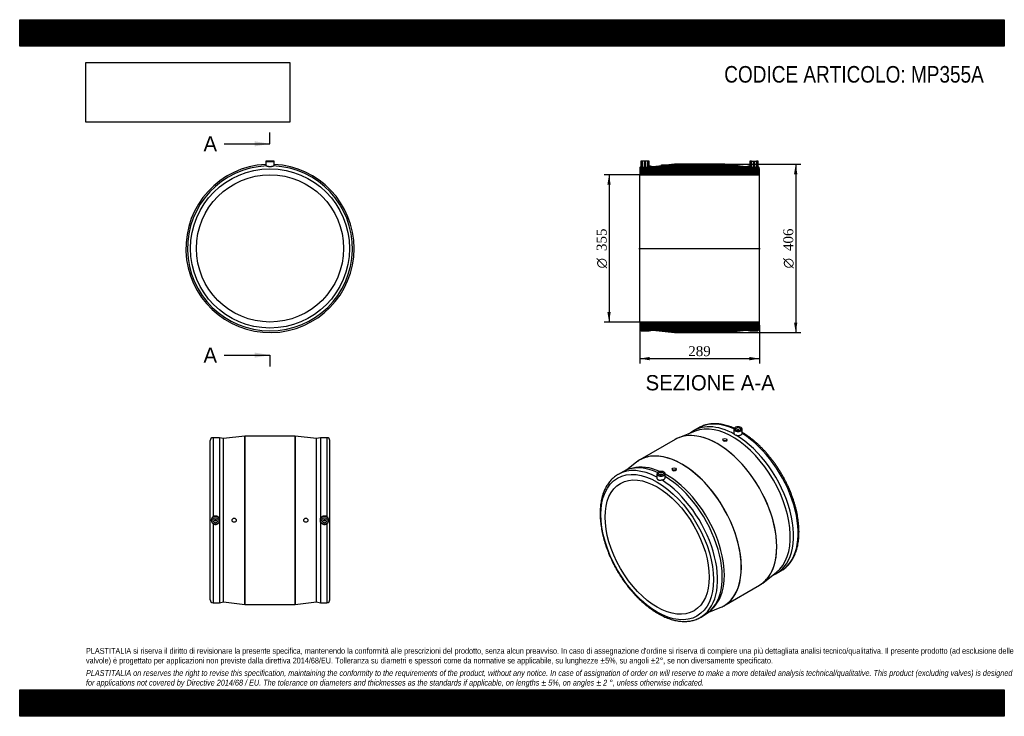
# Model space of a CAD drawing. Header units: millimetres. Extents: x 0 to 2376, y 0 to 1680.
import ezdxf
from ezdxf.enums import TextEntityAlignment as Align
from ezdxf.lldxf.tags import DXFTag

# ---------------------------------------------------------------- set-up
doc = ezdxf.new("R2010")
doc.units = ezdxf.units.MM
doc.header["$LTSCALE"] = 8
for name, color, linetype in [('Default', 7, 'Continuous'), ('DV4_Default', 7, 'Continuous'), ('MP355A', 7, 'Continuous')]:
    doc.layers.add(name, color=color, linetype=linetype)
doc.styles.add('SEACAD_Solid_Edge_ANSI', font='seans.ttf')
doc.styles.add('SEACAD_Solid_Edge_ANSI1_Symbols', font='semeca1.ttf')
doc.styles.add('SEACAD_Times_New_Roman', font='times.ttf')
tags = doc.linetypes.add('CENTER2', pattern=[28.575, 19.05, -3.175, 3.175, -3.175]).pattern_tags.tags
tags[10:11] = [DXFTag(74, 4), DXFTag(75, 0), DXFTag(340, '0'), DXFTag(46, 0.0), DXFTag(50, 0.0), DXFTag(44, 0.0), DXFTag(45, 0.0)]
tags[8:9] = [DXFTag(74, 4), DXFTag(75, 0), DXFTag(340, '0'), DXFTag(46, 0.0), DXFTag(50, 0.0), DXFTag(44, 0.0), DXFTag(45, 0.0)]
tags[6:7] = [DXFTag(74, 4), DXFTag(75, 0), DXFTag(340, '0'), DXFTag(46, 0.0), DXFTag(50, 0.0), DXFTag(44, 0.0), DXFTag(45, 0.0)]
tags[4:5] = [DXFTag(74, 4), DXFTag(75, 0), DXFTag(340, '0'), DXFTag(46, 0.0), DXFTag(50, 0.0), DXFTag(44, 0.0), DXFTag(45, 0.0)]
doc.dimstyles.new('ANSImm', dxfattribs={"dimtxt": 24, "dimasz": 24, "dimexe": 12, "dimexo": 0, "dimgap": 6, "dimtad": 1, "dimdsep": 46, "dimtxsty": 'SEACAD_Times_New_Roman', "dimblk1": '_SE_FILLED', "dimblk2": '_SE_FILLED', "dimsah": 1, "dimcen": 12, "dimazin": 0, "dimtfac": 0.85, "dimtdec": 3, "dimtofl": 0, "dimtmove": 0, "dimatfit": 3, "dimfxl": 1, "dimarcsym": 0})
picture_1 = doc.add_image_def('image1.jpg', size_in_pixel=(4302, 1260))

# ---------------------------------------------------------------- blocks, each defined once
blk = doc.blocks.new('SE')
at = {"layer": 'MP355A', "color": 7, "linetype": 'Continuous'}
for p, q in [((594, 1338.4), (593.8, 1327.1)), ((594, 1338.4), (614, 1338.4)), ((613.5, 1338.9), (594.5, 1338.9)), ((614.2, 1327.1), (614, 1338.4))]:
    blk.add_line(p, q, dxfattribs=at)
for radius in [192, 177.5]:
    blk.add_circle((604, 1128.4), radius, dxfattribs=at)
for centre, radius, start, end in [((604, 1128.4), 203, 92.862, 0), ((604, 1128.4), 203, 92.8618, 0), ((594.5, 1338.4), 0.5, 90, 179), ((613.5, 1338.4), 0.5, 1, 90), ((604, 1128.4), 203, 0, 87.138), ((604, 1128.4), 203, 0, 87.1382), ((604, 1128.4), 199, 92.3769, 87.6231)]:
    blk.add_arc(centre, radius, start, end, dxfattribs=at)
blk.add_open_spline([(595.7, 1327.2), (596.2, 1327.2), (596.8, 1327.1), (597.7, 1327), (598, 1326.9), (598.7, 1326.8), (599, 1326.7), (599.7, 1326.5), (600.1, 1326.4), (600.8, 1326.3), (601.2, 1326.2), (602, 1326.1), (602.4, 1326), (603.2, 1326), (603.6, 1326), (604.8, 1326), (605.6, 1326), (606.8, 1326.2), (607.1, 1326.3), (607.9, 1326.4), (608.3, 1326.5), (609, 1326.7), (609.3, 1326.8), (610, 1326.9), (610.3, 1327), (610.9, 1327.1), (611.2, 1327.1), (611.7, 1327.2), (612, 1327.2), (612.2, 1327.2)], degree=3, knots=[0, 0, 0, 0, 0.125, 0.125, 0.1875, 0.1875, 0.25, 0.25, 0.3125, 0.3125, 0.375, 0.375, 0.4375, 0.4375, 0.5, 0.5, 0.625, 0.625, 0.6875, 0.6875, 0.75, 0.75, 0.8125, 0.8125, 0.875, 0.875, 0.9375, 0.9375, 1, 1, 1, 1], dxfattribs=at)
blk = doc.blocks.new('SE1')
at = {"layer": 'MP355A', "color": 7, "linetype": 'Continuous'}
for p, q in [((1638.3, 695.6), (1627, 689)), ((1723.6, 692.3), (1723.4, 683.2)), ((1731.6, 690), (1731.6, 689.4)), ((1735.6, 689.4), (1735.6, 690)), ((1743.8, 683.1), (1743.6, 692.3)), ((1581.9, 667.6), (1496.4, 618.2)), ((1630, 687.7), (1590.6, 671.8)), ((1696.8, 666.9), (1696.8, 666)), ((1706.8, 665.4), (1706.8, 666.9)), ((1488.4, 612.8), (1464.9, 594.4)), ((1479.3, 598.6), (1472.1, 596.7)), ((1574.4, 596.3), (1574.4, 594.7)), ((1584.4, 595.4), (1584.4, 596.3)), ((1455.2, 589.8), (1443.9, 583.3)), ((1537.6, 585), (1537.4, 575.7)), ((1545.6, 582.7), (1545.6, 582)), ((1549.6, 582), (1549.6, 582.7)), ((1557.8, 575.9), (1557.6, 585)), ((1792.9, 321.4), (1826.4, 347.6)), ((1826, 344.4), (1837.3, 350.9)), ((1699.4, 266.6), (1784.9, 316)), ((1663, 251.3), (1690.7, 262.4)), ((1668.6, 256.3), (1673.8, 261.6)), ((1642.9, 238.6), (1654.2, 245.2))]:
    blk.add_line(p, q, dxfattribs=at)
blk.add_arc((1730.6, 686.2), 8.27, 228.5282, 251.4718, dxfattribs=at)
for centre, major_axis, start_param, end_param in [((1726.5, 516.7), (99.5, -172.3), 2.366318, 3.234885), ((1720.2, 513), (98.5, -170.6), 0.08168, 3.059913), ((1737.8, 523.2), (99.5, -172.3), 2.456944, 3.141593), ((1733.6, 692.3), (10, 0), 3.12925, 6.283185), ((1733.6, 692.7), (-9.51, 0), 2.669283, 6.283185), ((1733.6, 692.7), (-9.51, 0), 0, 0.785398), ((1733.6, 692.7), (-9.51, 0), 0.785398, 2.669283), ((1733.6, 690), (-2, 0), 2.451776, 6.283185), ((1733.6, 690), (-2, 0), 0, 0.689817), ((1733.6, 692.3), (10, 0), 0, 0.785398), ((1683.4, 491.8), (101.5, -175.8), 2.831737, 3.141593), ((1683.4, 491.8), (-101.5, 175.8), 5.848119, 6.242912), ((1683.4, 491.8), (101.5, -175.8), 0.307818, 2.831737), ((1683.4, 491.8), (-101.5, 175.8), 3.574839, 5.848119), ((1726.5, 516.7), (99.5, -172.3), 6.189893, 8.629256), ((1737.8, 523.2), (99.5, -172.3), 0.040239, 2.314709), ((1597.8, 442.4), (101.5, -175.8), 2.946268, 3.223273), ((1597.9, 442.4), (-101.5, 175.8), 0, 0.041072), ((1597.9, 442.4), (-101.5, 175.8), 5.973489, 6.283185), ((1597.8, 442.4), (101.5, -175.8), 0.191044, 2.946268), ((1597.9, 442.4), (-101.5, 175.8), 3.449385, 5.973489), ((1543.4, 411), (99.5, -172.3), 2.39768, 3.141593), ((1554.7, 417.5), (99.5, -172.3), 2.466895, 3.141593), ((1561.1, 421.2), (98.5, -170.6), 2.474596, 2.983804), ((1579.4, 594.7), (-5, 0), 0.200044, 1.370752), ((1543.4, 411), (99.5, -172.3), 3.141593, 3.142987), ((1547.6, 584.9), (10, 0), 3.12925, 6.283185), ((1547.6, 585.3), (-9.51, 0), 2.669283, 6.283185), ((1547.6, 585.3), (-9.51, 0), 0, 0.785398), ((1547.6, 585.3), (-9.51, 0), 0.785398, 2.669283), ((1547.6, 582.7), (2, 0), 0, 3.83141), ((1547.6, 582.7), (2, 0), 5.593368, 6.283185), ((1547.6, 584.9), (10, 0), 0, 0.785398), ((1561.1, 421.2), (98.5, -170.6), 0.157789, 2.380644), ((1554.7, 417.5), (99.5, -172.3), 0, 2.33429), ((1543.4, 411), (99.5, -172.3), 0.040239, 2.314709), ((1683.4, 491.8), (-101.5, 175.8), 3.181867, 3.574839), ((1683.4, 491.8), (101.5, -175.8), 0, 0.307818), ((1737.8, 523.2), (99.5, -172.3), 0, 0.040239), ((1597.9, 442.4), (-101.5, 175.8), 3.100522, 3.449385), ((1597.8, 442.4), (101.5, -175.8), 6.201505, 6.283185), ((1597.8, 442.4), (101.5, -175.8), 0, 0.191044), ((1543.4, 411), (99.5, -172.3), 6.243018, 6.323424)]:
    blk.add_ellipse(centre, major_axis=major_axis, ratio=0.57735, start_param=start_param, end_param=end_param, dxfattribs=at)
for centre, major_axis in [((1733.6, 692.7), (-6, 0)), ((1701.8, 666.9), (-5, 0)), ((1538.4, 408.1), (96, -166.3)), ((1579.4, 596.3), (5, 0)), ((1538.4, 408.1), (88.8, -153.7)), ((1547.6, 585.3), (6, 0))]:
    blk.add_ellipse(centre, major_axis=major_axis, ratio=0.57735, dxfattribs=at)
for points, knots in [([(1724.5, 694.6), (1723, 695.3), (1719.4, 696.8), (1713.9, 698.9), (1707.9, 700.8), (1701.9, 702.4), (1696, 703.7), (1690.2, 704.7), (1684.4, 705.3), (1678.8, 705.5), (1673.3, 705.5), (1667.9, 705.1), (1662.6, 704.3), (1657.4, 703.3), (1652.5, 701.9), (1647.6, 700.1), (1643, 698.1), (1639.8, 696.5), (1638.3, 695.5), (1638.2, 695.5)], [0.1505444, 0.1505444, 0.1505444, 0.1505444, 0.1919948, 0.2464047, 0.3007835, 0.3551127, 0.4093706, 0.463533, 0.5175735, 0.5714659, 0.6251856, 0.6787127, 0.7320343, 0.7851472, 0.8380597, 0.8907925, 0.9433783, 0.9958598, 1, 1, 1, 1]), ([(1706.8, 665.3), (1706.8, 665), (1706.6, 664.6), (1705.8, 663.8), (1705.1, 663.4), (1703.2, 663.1), (1702.1, 663.1), (1700, 663.4), (1699, 663.7), (1697.5, 664.6), (1697, 665.1), (1696.8, 665.8), (1696.8, 665.9), (1696.8, 666)], [0.0390281, 0.0390281, 0.0390281, 0.0390281, 0.125, 0.125, 0.25, 0.25, 0.375, 0.375, 0.5, 0.5, 0.625, 0.625, 0.6535018, 0.6535018, 0.6535018, 0.6535018]), ([(1723.4, 683.2), (1723.4, 683), (1723.4, 682.9), (1723.5, 682.4), (1723.5, 682.2), (1723.7, 681.7), (1723.8, 681.5), (1724.2, 680.8), (1724.6, 680.4), (1725.1, 680)], [0.7002043, 0.7002043, 0.7002043, 0.7002043, 0.75, 0.75, 0.8125, 0.8125, 0.875, 0.875, 1, 1, 1, 1]), ([(1728, 678.4), (1728.7, 678.1), (1729.4, 677.8), (1730.6, 677.6), (1731, 677.5), (1731.9, 677.4), (1732.3, 677.3), (1733.1, 677.3), (1733.6, 677.3), (1734.4, 677.3), (1734.8, 677.3), (1736.1, 677.4), (1736.9, 677.5), (1738.1, 677.8), (1738.5, 677.9), (1739.2, 678.1), (1739.5, 678.3), (1740.2, 678.6), (1740.5, 678.7), (1741.1, 679.1), (1741.4, 679.3), (1741.9, 679.7), (1742.2, 679.9), (1742.6, 680.3), (1742.8, 680.5), (1743.3, 681.2), (1743.5, 681.7), (1743.7, 682.2)], [0, 0, 0, 0, 0.125, 0.125, 0.1875, 0.1875, 0.25, 0.25, 0.3125, 0.3125, 0.375, 0.375, 0.5, 0.5, 0.5625, 0.5625, 0.625, 0.625, 0.6875, 0.6875, 0.75, 0.75, 0.8125, 0.8125, 0.875, 0.875, 1, 1, 1, 1]), ([(1841.5, 353.5), (1841.9, 353.8), (1843.6, 354.9), (1846.8, 357.3), (1850.6, 360.7), (1854.2, 364.3), (1857.7, 368.2), (1860.9, 372.5), (1863.9, 377), (1866.6, 381.7), (1869.2, 386.7), (1871.4, 392), (1873.5, 397.5), (1875.3, 403.3), (1876.8, 409.2), (1878.1, 415.4), (1879.1, 421.8), (1879.9, 428.3), (1880.4, 435), (1880.6, 441.9), (1880.6, 449), (1880.3, 456.1), (1879.8, 463.4), (1879, 470.7), (1877.9, 478.2), (1876.6, 485.8), (1875.1, 493.4), (1873.2, 501), (1871.2, 508.7), (1868.9, 516.4), (1866.4, 524.2), (1863.6, 531.9), (1860.7, 539.6), (1857.5, 547.3), (1854.1, 554.9), (1850.4, 562.5), (1846.6, 570), (1842.6, 577.4), (1838.4, 584.8), (1834, 592), (1829.5, 599.1), (1824.8, 606), (1819.9, 612.9), (1814.9, 619.5), (1809.8, 626), (1804.5, 632.3), (1799.1, 638.4), (1793.6, 644.3), (1788, 650), (1782.3, 655.5), (1776.5, 660.7), (1770.6, 665.7), (1764.7, 670.4), (1758.7, 674.8), (1752.7, 679), (1747.6, 682.3), (1744.8, 684), (1743.8, 684.6)], [0, 0, 0, 0, 0.0049039, 0.0228318, 0.0407771, 0.0587566, 0.0767845, 0.0948715, 0.1130243, 0.1312455, 0.1495342, 0.1678862, 0.1862949, 0.2047527, 0.2232509, 0.2417813, 0.2603358, 0.2789075, 0.2974905, 0.3160796, 0.3346709, 0.3532605, 0.3718465, 0.3904274, 0.4090023, 0.4275707, 0.4461323, 0.4646872, 0.4832357, 0.5017779, 0.5203145, 0.5388459, 0.5573728, 0.5758957, 0.5944153, 0.6129322, 0.6314473, 0.649961, 0.6684743, 0.6869876, 0.7055017, 0.724017, 0.7425344, 0.7610545, 0.779578, 0.7981056, 0.8166381, 0.835176, 0.8537201, 0.8722708, 0.8908287, 0.9093942, 0.9279676, 0.9465491, 0.9651386, 0.9837356, 0.992824, 0.992824, 0.992824, 0.992824]), ([(1584.4, 595.4), (1584.4, 594.9), (1584.2, 594.3), (1583.4, 593.2), (1582.5, 592.6), (1580.6, 591.9), (1579.5, 591.8), (1578.5, 591.8)], [0.6535018, 0.6535018, 0.6535018, 0.6535018, 0.75, 0.75, 0.875, 0.875, 1, 1, 1, 1]), ([(1443.7, 583.2), (1442.3, 582.3), (1439.7, 580.8), (1435.6, 577.8), (1431.8, 574.6), (1428.1, 571), (1424.6, 567.2), (1421.3, 563), (1418.2, 558.6), (1415.4, 553.9), (1412.8, 549), (1410.4, 543.8), (1408.3, 538.3), (1406.5, 532.7), (1404.8, 526.8), (1403.5, 520.7), (1402.4, 514.3), (1401.5, 507.8), (1401, 501.2), (1400.6, 494.3), (1400.6, 487.4), (1400.8, 480.2), (1401.3, 473), (1402, 465.7), (1403, 458.2), (1404.2, 450.7), (1405.7, 443.1), (1407.4, 435.5), (1409.4, 427.8), (1411.6, 420.1), (1414.1, 412.3), (1416.7, 404.6), (1419.7, 396.9), (1422.8, 389.2), (1426.1, 381.5), (1429.7, 374), (1433.4, 366.4), (1437.4, 359), (1441.5, 351.6), (1445.9, 344.4), (1450.4, 337.2), (1455, 330.2), (1459.8, 323.4), (1464.8, 316.7), (1469.9, 310.1), (1475.2, 303.8), (1480.5, 297.6), (1486, 291.6), (1491.6, 285.9), (1497.3, 280.3), (1503, 275.1), (1508.9, 270), (1514.8, 265.2), (1520.7, 260.7), (1526.7, 256.4), (1532.8, 252.4), (1538.8, 248.7), (1544.9, 245.3), (1551, 242.2), (1557.1, 239.4), (1563.1, 236.9), (1569.2, 234.7), (1575.2, 232.9), (1581.1, 231.3), (1587, 230.2), (1592.8, 229.3), (1598.5, 228.8), (1604.1, 228.6), (1609.6, 228.8), (1615, 229.3), (1620.2, 230.1), (1625.3, 231.3), (1630.2, 232.8), (1634.7, 234.5), (1637.2, 235.7), (1638.5, 236.3)], [0, 0, 0, 0, 0.012316, 0.025686, 0.039065, 0.052466, 0.0659, 0.079376, 0.092899, 0.106474, 0.1201, 0.133773, 0.147491, 0.161247, 0.175035, 0.188849, 0.202683, 0.216531, 0.230389, 0.244252, 0.258118, 0.271983, 0.285846, 0.299705, 0.31356, 0.327411, 0.341256, 0.355096, 0.368932, 0.382763, 0.396589, 0.410411, 0.42423, 0.438046, 0.451859, 0.46567, 0.47948, 0.493288, 0.507096, 0.520903, 0.534712, 0.54852, 0.562331, 0.576143, 0.589958, 0.603775, 0.617596, 0.631421, 0.64525, 0.659084, 0.672924, 0.686769, 0.700619, 0.714476, 0.728339, 0.742208, 0.756082, 0.76996, 0.783841, 0.797724, 0.811605, 0.825481, 0.839348, 0.8532, 0.867033, 0.880839, 0.894612, 0.908345, 0.922033, 0.93567, 0.949254, 0.962786, 0.976267, 0.989705, 1, 1, 1, 1]), ([(1537.4, 575.8), (1537.4, 575.6), (1537.4, 575.4), (1537.5, 574.9), (1537.5, 574.6), (1537.7, 574), (1537.8, 573.7), (1538, 573.1), (1538.2, 572.9), (1538.5, 572.3), (1538.7, 572.1), (1539.1, 571.6), (1539.3, 571.3), (1539.8, 570.9), (1540.1, 570.7), (1541, 570.2), (1541.6, 570), (1542.6, 569.8), (1543, 569.7), (1543.7, 569.7), (1544.1, 569.7), (1544.8, 569.6), (1545.2, 569.7), (1546, 569.7), (1546.4, 569.7), (1547.2, 569.8), (1547.6, 569.8), (1548.4, 569.9), (1548.8, 569.9), (1549.2, 569.9)], [0.076253, 0.076253, 0.076253, 0.076253, 0.125, 0.125, 0.1875, 0.1875, 0.25, 0.25, 0.3125, 0.3125, 0.375, 0.375, 0.4375, 0.4375, 0.5, 0.5, 0.625, 0.625, 0.6875, 0.6875, 0.75, 0.75, 0.8125, 0.8125, 0.875, 0.875, 0.9375, 0.9375, 1, 1, 1, 1]), ([(1549.2, 569.9), (1550.1, 570), (1550.9, 570.1), (1552.1, 570.4), (1552.4, 570.5), (1553.2, 570.7), (1553.9, 571), (1554.5, 571.3), (1555.1, 571.7), (1555.4, 571.9), (1556.2, 572.4), (1556.6, 572.9), (1557.1, 573.6), (1557.3, 573.8), (1557.5, 574.3), (1557.6, 574.5), (1557.8, 575), (1557.8, 575.3), (1557.8, 575.7), (1557.8, 575.8), (1557.8, 575.9)], [0, 0, 0, 0, 0.125, 0.125, 0.1875, 0.1875, 0.25, 0.3125, 0.3125, 0.375, 0.375, 0.5, 0.5, 0.5625, 0.5625, 0.625, 0.625, 0.6875, 0.6875, 0.7125202, 0.7125202, 0.7125202, 0.7125202])]:
    blk.add_open_spline(points, degree=3, knots=knots, dxfattribs=at)
for points in [[(1743.7, 682.2), (1743.8, 682.6), (1743.8, 682.9), (1743.8, 683.1)], [(1574.5, 594.1), (1574.5, 594.3), (1574.4, 594.5), (1574.4, 594.7)]]:
    blk.add_open_spline(points, degree=3, dxfattribs=at)
blk = doc.blocks.new('SE2')
at = {"layer": 'MP355A', "color": 7, "linetype": 'Continuous'}
for p, q in [((466.5, 671.9), (466.5, 481.2)), ((482.5, 671.9), (466.5, 671.9)), ((482.5, 671.9), (482.5, 475)), ((491.5, 669.9), (482.5, 671.9)), ((543.4, 675.9), (491.5, 669.9)), ((491.5, 275.9), (491.5, 669.9)), ((543.4, 269.9), (543.4, 675.9)), ((543.5, 675.9), (543.5, 269.9)), ((664.4, 675.9), (543.5, 675.9)), ((664.4, 269.9), (664.4, 675.9)), ((664.5, 675.9), (664.5, 269.9)), ((716.5, 669.9), (664.5, 675.9)), ((725.5, 671.9), (716.5, 669.9)), ((716.5, 275.9), (716.5, 669.9)), ((725.5, 671.9), (725.5, 475)), ((741.5, 671.9), (725.5, 671.9)), ((741.5, 671.9), (741.5, 481.2)), ((459.5, 280.9), (459.5, 664.9)), ((748.5, 280.9), (748.5, 664.9)), ((466.5, 464.7), (466.5, 273.9)), ((482.5, 470.9), (482.5, 273.9)), ((725.5, 470.9), (725.5, 273.9)), ((741.5, 464.7), (741.5, 273.9)), ((466.5, 273.9), (482.5, 273.9)), ((482.5, 273.9), (491.5, 275.9)), ((491.5, 275.9), (543.4, 269.9)), ((543.5, 269.9), (664.4, 269.9)), ((664.5, 269.9), (716.5, 275.9)), ((716.5, 275.9), (725.5, 273.9)), ((725.5, 273.9), (741.5, 273.9))]:
    blk.add_line(p, q, dxfattribs=at)
for centre, radius in [((472.5, 472.9), 10), ((472.5, 472.9), 9.51), ((472.5, 472.9), 6), ((517.5, 472.9), 5), ((690.5, 472.9), 5), ((735.5, 472.9), 10), ((735.5, 472.9), 9.51), ((735.5, 472.9), 6), ((472.5, 472.9), 2), ((735.5, 472.9), 2)]:
    blk.add_circle(centre, radius, dxfattribs=at)
for centre, radius, start, end in [((466.5, 664.9), 7, 90, 180), ((543.5, 674.9), 1, 90, 96.5819), ((664.4, 674.9), 1, 83.4181, 90), ((741.5, 664.9), 7, 0, 90), ((472.4, 472.9), 10.2, 125.81, 234.19), ((472.5, 472.9), 10.2, 11.3605, 126.0364), ((735.5, 472.9), 10.2, 53.9649, 168.6383), ((735.5, 472.9), 10.2, 305.81, 54.19), ((472.5, 472.9), 10.2, 233.9649, 348.6383), ((472.5, 472.9), 10.2, 348.5757, 11.4243), ((735.5, 472.9), 10.2, 168.5757, 191.4243), ((735.5, 472.9), 10.2, 191.3605, 306.0364), ((466.5, 280.9), 7, 180, 270), ((543.5, 270.9), 1, 263.4181, 270), ((664.4, 270.9), 1, 270, 276.5819), ((741.5, 280.9), 7, 270, 0)]:
    blk.add_arc(centre, radius, start, end, dxfattribs=at)
blk = doc.blocks.new('SE4')
at = {"color": 7, "linetype": 'Continuous', "style": 'SEACAD_Solid_Edge_ANSI'}
blk.add_text('A', height=36.8, dxfattribs=at).set_placement((443.5, 1399), align=Align.TOP_LEFT)
blk = doc.blocks.new('SE5')
at = {"color": 7, "linetype": 'Continuous', "style": 'SEACAD_Solid_Edge_ANSI'}
blk.add_text('A', height=36.8, dxfattribs=at).set_placement((443.5, 889.4), align=Align.TOP_LEFT)
blk = doc.blocks.new('SEANNOT_GROUP')
at = {"linetype": 'Continuous'}
blk.add_hatch(color=7, dxfattribs=at).paths.add_polyline_path([(567.2, 1374.5), (604, 1380.6), (567.2, 1386.7)])
at = {"color": 7, "linetype": 'Continuous'}
blk.add_lwpolyline([(493.6, 1380.6), (604, 1380.6)], dxfattribs=at)
blk = doc.blocks.new('SEANNOT_GROUP1')
at = {"linetype": 'Continuous'}
blk.add_hatch(color=7, dxfattribs=at).paths.add_polyline_path([(567.2, 864.9), (604, 871), (567.2, 877.2)])
at = {"color": 7, "linetype": 'Continuous'}
blk.add_lwpolyline([(493.6, 871), (604, 871)], dxfattribs=at)
blk = doc.blocks.new('SE3')
at = {"layer": 'Default', "color": 7, "linetype": 'CENTER2'}
for p, q in [((604, 1380.6), (604, 1408.2)), ((604, 871), (604, 843.4))]:
    blk.add_line(p, q, dxfattribs=at)
at = {"layer": 'Default', "color": 7, "linetype": 'CENTER2', "const_width": 0.0001}
blk.add_lwpolyline([(604, 1380.6), (604, 871)], dxfattribs=at)
at = {"layer": 'Default'}
for name in ['SE4', 'SEANNOT_GROUP', 'SE5', 'SEANNOT_GROUP1']:
    blk.add_blockref(name, (0, 0), dxfattribs=at)
blk = doc.blocks.new('SE6')
at = {"layer": 'MP355A', "linetype": 'Continuous'}
h = blk.add_hatch(dxfattribs=at)
h.set_pattern_fill('LINE', scale=0.629921, angle=45, style=0)
edge = h.paths.add_edge_path()
edge.add_line((1781.6, 1338.9), (1778.1, 1338.9))
edge.add_line((1778.1, 1338.9), (1778.1, 1323.9))
edge.add_line((1778.1, 1323.9), (1774.1, 1323.9))
edge.add_line((1774.1, 1323.9), (1774.1, 1335.7))
edge.add_line((1774.1, 1335.7), (1770.1, 1335.7))
edge.add_line((1770.1, 1335.7), (1770.1, 1323.9))
edge.add_line((1770.1, 1323.9), (1766.1, 1323.9))
edge.add_line((1766.1, 1323.9), (1766.1, 1338.9))
edge.add_line((1766.1, 1338.9), (1762.6, 1338.9))
edge.add_arc((1762.6, 1338.4), 0.5, 90, 179)
edge.add_line((1762.1, 1338.4), (1761.9, 1327.3))
edge.add_line((1761.9, 1327.3), (1753.1, 1325.4))
edge.add_line((1753.1, 1325.4), (1731.4, 1327.9))
edge.add_line((1731.4, 1327.9), (1732.1, 1327.9))
edge.add_line((1732.1, 1327.9), (1732.1, 1329.9))
edge.add_line((1732.1, 1329.9), (1722.1, 1329.9))
edge.add_line((1722.1, 1329.9), (1722.1, 1328.9))
edge.add_line((1722.1, 1328.9), (1701.2, 1331.4))
edge.add_arc((1701.1, 1330.4), 1, 83.4181, 90)
edge.add_line((1701.1, 1331.4), (1580.2, 1331.4))
edge.add_arc((1580.2, 1330.4), 1, 90, 96.5819)
edge.add_line((1580.1, 1331.4), (1559.1, 1328.9))
edge.add_line((1559.1, 1328.9), (1559.1, 1329.9))
edge.add_line((1559.1, 1329.9), (1549.1, 1329.9))
edge.add_line((1549.1, 1329.9), (1549.1, 1327.9))
edge.add_line((1549.1, 1327.9), (1549.8, 1327.9))
edge.add_line((1549.8, 1327.9), (1528.1, 1325.4))
edge.add_line((1528.1, 1325.4), (1519.3, 1327.3))
edge.add_line((1519.3, 1327.3), (1519.1, 1338.4))
edge.add_arc((1518.6, 1338.4), 0.5, 1, 90)
edge.add_line((1518.6, 1338.9), (1515.1, 1338.9))
edge.add_line((1515.1, 1338.9), (1515.1, 1323.9))
edge.add_line((1515.1, 1323.9), (1511.1, 1323.9))
edge.add_line((1511.1, 1323.9), (1511.1, 1335.7))
edge.add_line((1511.1, 1335.7), (1507.1, 1335.7))
edge.add_line((1507.1, 1335.7), (1507.1, 1323.9))
edge.add_line((1507.1, 1323.9), (1503.1, 1323.9))
edge.add_line((1503.1, 1323.9), (1503.1, 1338.9))
edge.add_line((1503.1, 1338.9), (1499.6, 1338.9))
edge.add_arc((1499.6, 1338.4), 0.5, 90, 179)
edge.add_line((1499.1, 1338.4), (1498.9, 1326))
edge.add_arc((1503.1, 1320.4), 7, 127.1313, 180)
edge.add_line((1496.1, 1320.4), (1496.1, 1305.9))
edge.add_line((1496.1, 1305.9), (1785.1, 1305.9))
edge.add_line((1785.1, 1305.9), (1785.1, 1320.4))
edge.add_arc((1778.1, 1320.4), 7, 0, 52.8687)
edge.add_line((1782.3, 1326), (1782.1, 1338.4))
edge.add_arc((1781.6, 1338.4), 0.5, 1, 90)
h = blk.add_hatch(dxfattribs=at)
h.set_pattern_fill('LINE', scale=0.629921, angle=45, style=0)
edge = h.paths.add_edge_path()
edge.add_line((1753.1, 931.4), (1762.1, 929.4))
edge.add_line((1762.1, 929.4), (1778.1, 929.4))
edge.add_arc((1778.1, 936.4), 7, 270, 360)
edge.add_line((1785.1, 936.4), (1785.1, 950.9))
edge.add_line((1785.1, 950.9), (1496.1, 950.9))
edge.add_line((1496.1, 950.9), (1496.1, 936.4))
edge.add_arc((1503.1, 936.4), 7, 180, 270)
edge.add_line((1503.1, 929.4), (1519.1, 929.4))
edge.add_line((1519.1, 929.4), (1528.1, 931.4))
edge.add_line((1528.1, 931.4), (1580.1, 925.4))
edge.add_arc((1580.2, 926.4), 1, 263.4181, 270)
edge.add_line((1580.2, 925.4), (1701.1, 925.4))
edge.add_arc((1701.1, 926.4), 1, 270, 276.5819)
edge.add_line((1701.2, 925.4), (1753.1, 931.4))
at = {"layer": 'DV4_Default', "color": 7, "linetype": 'CENTER2'}
blk.add_line((1494.4, 1128.4), (1786.9, 1128.4), dxfattribs=at)
at = {"layer": 'MP355A', "color": 7, "linetype": 'Continuous'}
for p, q in [((1499.1, 1338.4), (1498.9, 1326)), ((1503.1, 1338.9), (1499.6, 1338.9)), ((1515.1, 1338.9), (1503.1, 1338.9)), ((1503.1, 1323.9), (1503.1, 1338.9)), ((1507.1, 1335.7), (1507.1, 1323.9)), ((1511.1, 1335.7), (1507.1, 1335.7)), ((1511.1, 1323.9), (1511.1, 1335.7)), ((1515.1, 1338.9), (1515.1, 1323.9)), ((1518.6, 1338.9), (1515.1, 1338.9)), ((1519.3, 1327.3), (1519.1, 1338.4)), ((1580.1, 1331.4), (1559.1, 1328.9)), ((1701.1, 1331.4), (1580.2, 1331.4)), ((1722.1, 1328.9), (1701.2, 1331.4)), ((1762.1, 1338.4), (1761.9, 1327.3)), ((1766.1, 1338.9), (1762.6, 1338.9)), ((1766.1, 1338.9), (1778.1, 1338.9)), ((1766.1, 1323.9), (1766.1, 1338.9)), ((1774.1, 1335.7), (1770.1, 1335.7)), ((1770.1, 1335.7), (1770.1, 1323.9)), ((1774.1, 1323.9), (1774.1, 1335.7)), ((1781.6, 1338.9), (1778.1, 1338.9)), ((1778.1, 1338.9), (1778.1, 1323.9)), ((1782.3, 1326), (1782.1, 1338.4)), ((1496.1, 1320.4), (1496.1, 1305.9)), ((1507.1, 1323.9), (1503.1, 1323.9)), ((1515.1, 1323.9), (1511.1, 1323.9)), ((1528.1, 1325.4), (1519.3, 1327.3)), ((1549.8, 1327.9), (1528.1, 1325.4)), ((1549.1, 1329.9), (1559.1, 1329.9)), ((1549.1, 1327.9), (1549.1, 1329.9)), ((1549.8, 1327.9), (1549.1, 1327.9)), ((1559.1, 1329.9), (1559.1, 1328.9)), ((1722.1, 1329.9), (1732.1, 1329.9)), ((1722.1, 1328.9), (1722.1, 1329.9)), ((1753.1, 1325.4), (1731.4, 1327.9)), ((1732.1, 1327.9), (1731.4, 1327.9)), ((1732.1, 1329.9), (1732.1, 1327.9)), ((1761.9, 1327.3), (1753.1, 1325.4)), ((1770.1, 1323.9), (1766.1, 1323.9)), ((1778.1, 1323.9), (1774.1, 1323.9)), ((1785.1, 1305.9), (1785.1, 1320.4)), ((1496.1, 950.9), (1496.1, 1305.9)), ((1496.1, 1305.9), (1785.1, 1305.9)), ((1785.1, 950.9), (1785.1, 1305.9)), ((1785.1, 950.9), (1496.1, 950.9)), ((1496.1, 950.9), (1496.1, 936.4)), ((1785.1, 936.4), (1785.1, 950.9)), ((1503.1, 929.4), (1519.1, 929.4)), ((1519.1, 929.4), (1528.1, 931.4)), ((1528.1, 931.4), (1580.1, 925.4)), ((1701.2, 925.4), (1753.1, 931.4)), ((1753.1, 931.4), (1762.1, 929.4)), ((1762.1, 929.4), (1778.1, 929.4)), ((1580.2, 925.4), (1701.1, 925.4))]:
    blk.add_line(p, q, dxfattribs=at)
for centre, radius, start, end in [((1499.6, 1338.4), 0.5, 90, 179), ((1518.6, 1338.4), 0.5, 1, 90), ((1580.2, 1330.4), 1, 90, 96.5819), ((1701.1, 1330.4), 1, 83.4181, 90), ((1762.6, 1338.4), 0.5, 90, 179), ((1781.6, 1338.4), 0.5, 1, 90), ((1503.1, 1320.4), 7, 127.1313, 180), ((1778.1, 1320.4), 7, 0, 52.8687), ((1503.1, 936.4), 7, 180, 270), ((1778.1, 936.4), 7, 270, 0), ((1580.2, 926.4), 1, 263.4181, 270), ((1701.1, 926.4), 1, 270, 276.5819)]:
    blk.add_arc(centre, radius, start, end, dxfattribs=at)
blk = doc.blocks.new('GDimGGroup')
at = {"layer": 'Default', "linetype": 'Continuous'}
for points in [[(1876.6, 1307.4), (1872.6, 1331.4), (1868.6, 1307.4)], [(1876.6, 949.4), (1868.6, 949.4), (1872.6, 925.4)]]:
    blk.add_hatch(color=7, dxfattribs=at).paths.add_polyline_path(points)
at = {"layer": 'Default', "color": 7, "linetype": 'Continuous'}
for p, q in [((1701.1, 1331.4), (1884.6, 1331.4)), ((1872.6, 1331.4), (1872.6, 925.4)), ((1701.1, 925.4), (1884.6, 925.4))]:
    blk.add_line(p, q, dxfattribs=at)
for s, style, p in [('406', 'SEACAD_Times_New_Roman', (1842.6, 1122)), ('O', 'SEACAD_Solid_Edge_ANSI1_Symbols', (1842.6, 1080.2))]:
    blk.add_text(s, height=24, rotation=90, dxfattribs=dict(at, style=style)).set_placement(p, align=Align.TOP_LEFT)
blk = doc.blocks.new('DMBLK13')
at = {"layer": 'Default', "linetype": 'Continuous'}
for points in [[(1520.1, 858.6), (1520.1, 866.6), (1496.1, 862.6)], [(1761.1, 858.6), (1785.1, 862.6), (1761.1, 866.6)]]:
    blk.add_hatch(color=7, dxfattribs=at).paths.add_polyline_path(points)
at = {"layer": 'Default', "color": 7, "linetype": 'Continuous'}
for p, q in [((1496.1, 943.6), (1496.1, 850.6)), ((1785.1, 943.6), (1785.1, 850.6)), ((1496.1, 862.6), (1785.1, 862.6))]:
    blk.add_line(p, q, dxfattribs=at)
at = {"layer": 'Default', "color": 7, "linetype": 'Continuous', "style": 'SEACAD_Times_New_Roman'}
blk.add_text('289', height=24, dxfattribs=at).set_placement((1613.3, 892.6), align=Align.TOP_LEFT)
blk = doc.blocks.new('_SE_FILLED')
at = {"color": 0}
blk.add_line((0, 0), (-1, 0), dxfattribs=at)
blk.add_solid([(0, 0), (-1, -0.1665), (-1, 0.1665), (0, 0)], dxfattribs=at)
blk = doc.blocks.new('GDimGGroup1')
at = {"layer": 'Default', "linetype": 'Continuous'}
for points in [[(1418.2, 1281.9), (1426.2, 1281.9), (1422.2, 1305.9)], [(1418.2, 974.9), (1422.2, 950.9), (1426.2, 974.9)]]:
    blk.add_hatch(color=7, dxfattribs=at).paths.add_polyline_path(points)
at = {"layer": 'Default', "color": 7, "linetype": 'Continuous'}
for p, q in [((1496.1, 1305.9), (1410.2, 1305.9)), ((1422.2, 1305.9), (1422.2, 950.9)), ((1496.1, 950.9), (1410.2, 950.9))]:
    blk.add_line(p, q, dxfattribs=at)
for s, style, p in [('355', 'SEACAD_Times_New_Roman', (1392.2, 1122)), ('O', 'SEACAD_Solid_Edge_ANSI1_Symbols', (1392.2, 1080.2))]:
    blk.add_text(s, height=24, rotation=90, dxfattribs=dict(at, style=style)).set_placement(p, align=Align.TOP_LEFT)

msp = doc.modelspace()

# ---------------------------------------------------------------- hatches: boundary and pattern name
at = {"layer": 'Default', "linetype": 'Continuous'}
h = msp.add_hatch(dxfattribs=at)
h.set_pattern_fill('LINE', scale=0.629921, angle=45, style=0)
h.paths.add_polyline_path([(2376, 1616), (2376, 1680), (0, 1680), (0, 1616)])
for points in [[(2376, 1616), (2376, 1680), (0, 1680), (0, 1616)], [(2376, 0), (2376, 64), (0, 64), (0, 0)]]:
    msp.add_hatch(color=7, dxfattribs=at).paths.add_polyline_path(points)
h = msp.add_hatch(dxfattribs=at)
h.set_pattern_fill('LINE', scale=0.629921, angle=45, style=0)
h.paths.add_polyline_path([(2376, 0), (2376, 64), (0, 64), (0, 0)])

# ---------------------------------------------------------------- linework, layer by layer
at = {"layer": 'Default', "color": 7, "linetype": 'Continuous'}
for p, q in [((0, 1680), (2376, 1680)), ((0, 1616), (0, 1680)), ((2376, 1680), (2376, 1616)), ((2376, 1616), (0, 1616)), ((0, 64), (2376, 64)), ((0, 0), (0, 64)), ((2376, 64), (2376, 0)), ((2376, 0), (0, 0))]:
    msp.add_line(p, q, dxfattribs=at)

# ---------------------------------------------------------------- block references
at = {"layer": 'Default'}
for name in ['SE3', 'SE', 'SE6', 'GDimGGroup', 'GDimGGroup1', 'SE1', 'SE2']:
    msp.add_blockref(name, (0, 0), dxfattribs=at)

# ---------------------------------------------------------------- texts
at = {"layer": 'Default', "color": 7, "linetype": 'Continuous', "style": 'SEACAD_Solid_Edge_ANSI'}
msp.add_text('SEZIONE A-A', height=36.8, dxfattribs=at).set_placement((1510.302, 822.879), align=Align.TOP_LEFT)
at = {"layer": 'Default', "attachment_point": 1}
for s, insert, char_height, width in [('{\\fArial Narrow|b0||i0||c0|p34;\\C7;\\H40.;\\W1.;CODICE ARTICOLO: MP355A}', (1700.162, 1568.268), 40, 634.39678), ("{\\fArial Narrow|b0||i0||c0|p34;\\C7;\\H14.;\\W1.;PLASTITALIA si riserva il diritto di revisionare la presente specifica, mantenendo la conformità alle prescrizioni del prodotto, senza alcun preavviso. In caso di assegnazione d'ordine si riserva di compiere una più dettagliata analisi tecnico/qualitativa. Il presente prodotto (ad esclusione delle \\P}{\\fArial Narrow|b0||i0||c0|p34;\\C7;\\H14.;\\W1.;valvole) è progettato per applicazioni non previste dalla direttiva 2014/68/EU. Tolleranza su diametri e spessori come da normative se applicabile, su lunghezze ±5%, su angoli ±2°, se non diversamente specificato.\\P}{\\fArial Narrow|b0||i0||c0|p34;\\C7;\\H4.;\\W1.;   \\P}{\\fArial Narrow|b0||i1||c0|p34;\\C7;\\H14.;\\W1.;PLASTITALIA on reserves the right to revise this specification, maintaining the conformity to the requirements of the product, without any notice. In case of assignation of order on will reserve to make a more detailed analysis technical/qualitative. This product (excluding valves) is designed \\P}{\\fArial Narrow|b0||i1||c0|p34;\\C7;\\H14.;\\W1.;for applications not covered by Directive 2014/68 / EU. The tolerance on diameters and thicknesses as the standards if applicable, on lengths ± 5%, on angles ± 2 °, unless otherwise indicated.\\P}", (160, 164.819), 14, 2056)]:
    msp.add_mtext(s, dxfattribs=dict(at, insert=insert, char_height=char_height, width=width))

# ---------------------------------------------------------------- dimensions: what is measured, and where the dimension line sits
at = {"layer": 'Default', "color": 7, "linetype": 'Continuous'}
dim = msp.add_linear_dim(base=(1496.114, 862.575), p1=(1496.114, 943.62), p2=(1785.114, 943.62), angle=0, text='\\A1;<>', dimstyle='ANSImm', dxfattribs=at)
dim.commit()
dim.dimension.update_dxf_attribs({"geometry": 'DMBLK13', "text_midpoint": (1640.614, 862.575), "dimtype": 161})

# ---------------------------------------------------------------- pictures from other files: only their frames are drawn
image = msp.add_image(picture_1, insert=(160, 1432.825), size_in_units=(491.657, 144))
image.dxf.flags = 7

doc.saveas('drawing.dxf')
